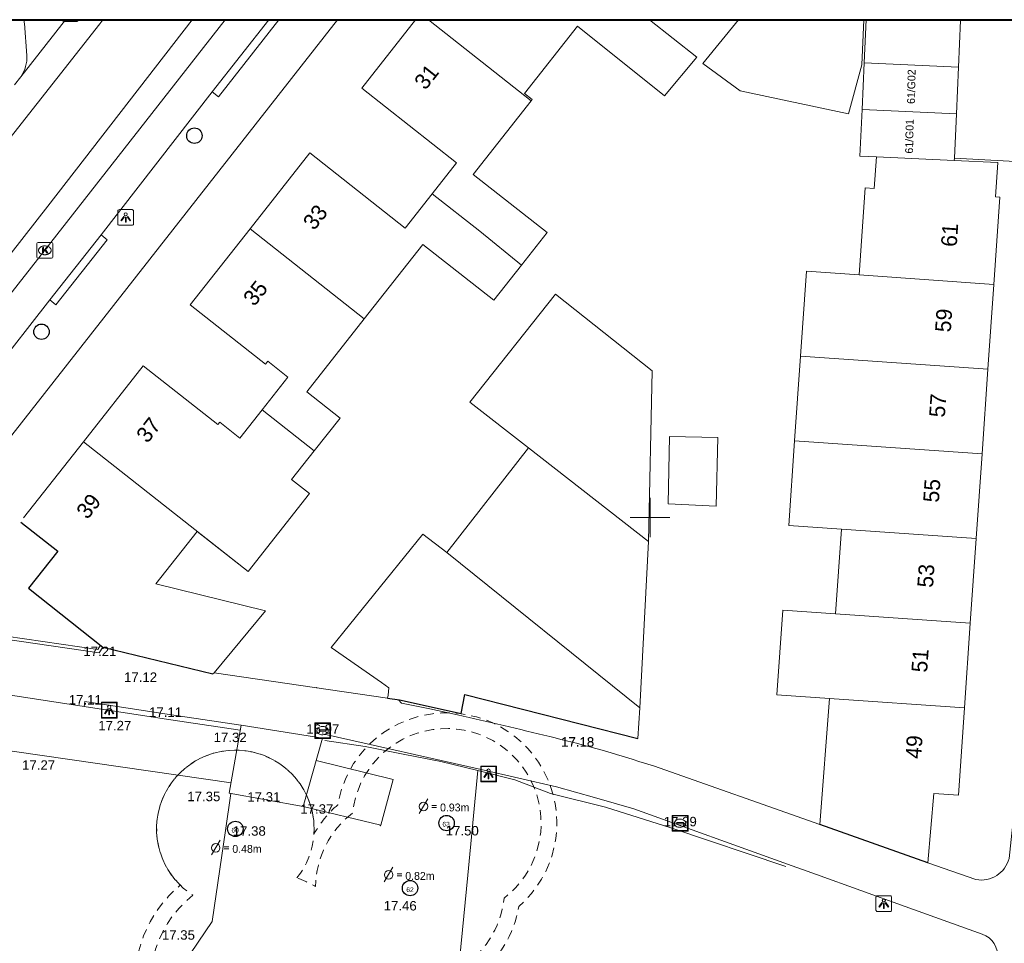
# Model space of a CAD drawing. Header units: metres. Extents: x 161590 to 161951, y 386917 to 387147.
# Tile 10 of 13: x 161760 to 161822, y 387073 to 387132. Entities that reach past the tile are written whole.
import ezdxf
from ezdxf.enums import TextEntityAlignment as Align

# ---------------------------------------------------------------- set-up
doc = ezdxf.new("R2010")
doc.units = ezdxf.units.M
doc.header["$MEASUREMENT"] = 0
doc.linetypes.add('DGN Style 2', pattern=[1, 0.6, -0.4])
doc.linetypes.add('DGN Style 4', pattern=[1.6, 0.8, -0.4, 0, -0.4])
for name, color, linetype, lineweight in [('70', 255, 'Continuous', 0), ('Bebouwing', 1, 'Continuous', 30), ('Dorpelhoogte', 150, 'Continuous', 0), ('GB_Doorsnede Stam', 3, 'Continuous', 0), ('GB_Kader', 7, 'Continuous', 40), ('GB_Kruinprojectievlak', 3, 'DGN Style 2', 0), ('GB_NAP Hoogte Bij Boom', 1, 'Continuous', 0), ('GB_NAP Hoogte Rioolput', 150, 'Continuous', 0), ('GB_Ruitennet', 7, 'Continuous', 0), ('IMGEO_Pand', 7, 'Continuous', 0), ('IMGEO_Pand_nummerreeks', 7, 'Continuous', 0), ('IMGEO_Parkeervlak_open', 7, 'Continuous', 0), ('IMGEO_Rijbaan_lokaal_gesloten', 7, 'Continuous', 0), ('IMGEO_Voetpad_open', 7, 'Continuous', 0), ('Muur', 150, 'Continuous', 13)]:
    doc.layers.add(name, color=color, linetype=linetype, lineweight=lineweight)
for name, color, linetype, lineweight, true_color in [('Achterkant tegel', 7, 'Continuous', 0, 0xa4a1ff), ('Bijgebouw', 7, 'Continuous', 13, 0xff6347), ('Boom', 7, 'Continuous', 0, 0x965c00), ('Boomummer', 7, 'Continuous', 0, 0x82ff82), ('GB_Kruinprojectievlak toekomst', 7, 'DGN Style 2', 0, 0xc8ff5c), ('GB_NAP Hoogte Algemeen', 7, 'Continuous', 13, 0x5555eb), ('Hekwerk', 7, 'DGN Style 4', 0, 0x6a5acd), ('IMGEO_Boom', 7, 'Continuous', 0, 0x6e2d9b), ('IMGEO_Kolk', 7, 'Continuous', 0, 0x20b2aa), ('IMGEO_Lichtpunt', 7, 'Continuous', 0, 0x006400), ('Kolk', 7, 'Continuous', 0, 0x969600), ('Lichtmast', 7, 'Continuous', 0, 0x8000a0), ('Trafo', 7, 'Continuous', 13, 0xdf969c)]:
    doc.layers.add(name, color=color, linetype=linetype, lineweight=lineweight, true_color=true_color)
doc.styles.add('GB_Tekst Leeg', font='arial.shx', dxfattribs={"height": 1.1})
doc.styles.add('IMGeo', font='txt', dxfattribs={"height": 1})
doc.styles.get("Standard").update_dxf_attribs({"font": 'txt.shx'})

# ---------------------------------------------------------------- blocks, each defined once
blk = doc.blocks.new('RK')
at = {"layer": 'GB_Ruitennet', "flags": 128}
for points in [[(-1.25, 0), (0, 0), (0, 1.25)], [(0, -1.25), (0, 0), (1.25, 0)]]:
    blk.add_lwpolyline(points, dxfattribs=at)
blk = doc.blocks.new('bgt_boom')
at = {"layer": 'IMGEO_Boom', "color": 7, "lineweight": 30}
blk.add_circle((0, 0), 0.489, dxfattribs=at)
blk = doc.blocks.new('*U13')
at = {"layer": 'IMGEO_Lichtpunt', "color": 7, "flags": 128}
for points in [[(-19.6, -88.8), (82.8, -37.6, 0.414214), (88.8, -19.6), (37.6, 82.8, 0.414214), (19.6, 88.8), (-82.8, 37.6, 0.414214), (-88.8, 19.6), (-37.6, -82.8, 0.414214), (-19.6, -88.8)], [(-19.3, -25.2, 1), (-31.9, 0, 1), (-19.3, -25.2)]]:
    blk.add_lwpolyline(points, format="xyb", close=True, dxfattribs=at)
for points in [[(-10.5, 8.6), (-16.4, 11.8), (5.1, 52.1), (11, 49), (-10.5, 8.6)], [(-1, -4), (-4, 2), (36.9, 22.4), (39.9, 16.4), (-1, -4)], [(-0.6, -19.9), (0.4, -13.3), (45.6, -20.4), (44.5, -27.1), (-0.6, -19.9)]]:
    blk.add_lwpolyline(points, close=True, dxfattribs=at)
blk = doc.blocks.new('e_bgt_paal_lichtmast')
at = {"layer": 'IMGEO_Lichtpunt', "color": 7, "flags": 128}
blk.add_lwpolyline([(-0.493, 0.403), (-0.493, -0.404, 0.414214), (-0.399, -0.498), (0.409, -0.498, 0.414214), (0.503, -0.404), (0.503, 0.403, 0.414214), (0.409, 0.498), (-0.399, 0.498, 0.414214), (-0.493, 0.403)], format="xyb", close=True, dxfattribs=at)
at = {"layer": 'IMGEO_Lichtpunt', "color": 7, "xscale": 0.007052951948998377, "yscale": 0.007052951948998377, "zscale": 0.007052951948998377, "rotation": 243.434948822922}
blk.add_blockref('*U13', (0.005, 0), dxfattribs=at)
blk = doc.blocks.new('*U19')
at = {"layer": 'IMGEO_Kolk', "linetype": 'Continuous', "lineweight": 0}
blk.add_hatch(color=7, dxfattribs=at).paths.add_polyline_path([(-0.44, -1.12), (-0.69, -0.63), (-0.08, -0.32), (-0.95, -0.11), (-1.27, 0.55), (-0.38, 0.27), (0.31, 1.38), (0.62, 0.77), (0.13, 0.1), (0.52, -0.02), (0.91, 0.17), (1.16, -0.32)], flags=16)
at = {"layer": 'IMGEO_Kolk', "color": 7, "linetype": 'Continuous', "lineweight": 0, "flags": 128}
blk.add_lwpolyline([(2.71, -1.15), (-0.7, -2.85, -0.398433), (-1.15, -2.71), (-2.85, 0.7, -0.398433), (-2.71, 1.15), (0.7, 2.85, -0.398433), (1.15, 2.71), (2.85, -0.7, -0.398433), (2.71, -1.15)], format="xyb", close=True, dxfattribs=at)
at = {"layer": 'IMGEO_Kolk', "color": 7, "linetype": 'Continuous', "lineweight": 0}
blk.add_rational_spline([(1.15, 0.5), (1.92, -1.06), (0.79, -1.61), (-0.33, -2.16), (-1.09, -0.61), (-1.12, -0.56), (-1.14, -0.51), (-1.92, 1.05), (-0.79, 1.61), (0.33, 2.16), (1.1, 0.6), (1.12, 0.55), (1.15, 0.5)], [1, 0.707106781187, 1, 0.707106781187, 1, 1, 1, 0.707106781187, 1, 0.707106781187, 1, 1, 1], degree=2, knots=[0, 0, 0, 0.125, 0.125, 0.25, 0.25, 0.5, 0.5, 0.625, 0.625, 0.75, 0.75, 1, 1, 1], dxfattribs=at)
blk = doc.blocks.new('e_bgt_put_kolk')
at = {"layer": 'IMGEO_Kolk', "color": 7, "linetype": 'Continuous', "lineweight": 0, "flags": 128}
blk.add_lwpolyline([(-0.501, -0.426), (-0.501, 0.426, -0.398433), (-0.426, 0.5), (0.426, 0.5, -0.398433), (0.5, 0.426), (0.5, -0.426, -0.398433), (0.426, -0.5), (-0.426, -0.5, -0.398433), (-0.501, -0.426)], format="xyb", close=True, dxfattribs=at)
at = {"layer": 'IMGEO_Kolk', "color": 7, "linetype": 'Continuous', "lineweight": 0, "xscale": 0.223606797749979, "yscale": 0.223606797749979, "zscale": 0.223606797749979, "rotation": 243.434948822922}
blk.add_blockref('*U19', (0, 0), dxfattribs=at)
blk = doc.blocks.new('IMG-LICHTPUNT')
at = {"color": 0, "ltscale": 10, "flags": 128}
for points in [[(-5, 5), (5, 5), (5, -5), (-5, -5), (-5, 5)], [(-4.63, 4.64), (4.59, 4.64), (4.59, -4.59), (-4.63, -4.59), (-4.63, 4.64)], [(-1.23, 0.8), (-0.77, 0.51), (-2.55, -2.33), (-3.01, -2.04), (-1.23, 0.8)], [(-0.33, 0.32), (0.21, 0.32), (0.21, -3.03), (-0.33, -3.03), (-0.33, 0.32)], [(0.75, 0.51), (1.21, 0.79), (2.93, -2.09), (2.47, -2.36), (0.75, 0.51)]]:
    blk.add_lwpolyline(points, close=True, dxfattribs=at)
at = {"color": 0, "ltscale": 10}
blk.add_circle((-0.02, 2.1), 1.03, dxfattribs=at)
blk = doc.blocks.new('IMG-KOLK')
at = {"color": 0, "linetype": 'ByBlock', "lineweight": -2, "ltscale": 10, "flags": 128}
blk.add_lwpolyline([(-5, 5), (5, 5), (5, -5), (-5, -5), (-5, 5)], close=True, dxfattribs=at)
for points in [[(-4.42, 4.64), (4.38, 4.64, -0.414214), (4.59, 4.42), (4.59, -4.37, -0.414214), (4.38, -4.59), (-4.42, -4.59, -0.414214), (-4.63, -4.37), (-4.63, 4.42, -0.414214), (-4.42, 4.64)], [(-3.45, 1.05, 0.380426), (-2.76, -1.8)], [(-0.08, 2.66, 0.240218), (-3.45, 1.05)], [(-1.94, 0.45, 0.853344), (-1.94, -0.32)], [(3.31, 1.11, 0.240191), (-0.08, 2.66)], [(1.85, -0.32, 0.849746), (1.85, 0.45)], [(2.67, -1.76, 0.380426), (3.31, 1.11)], [(-2.76, -1.8, 0.148452), (0.12, -2.57)], [(0.12, -2.57, 0.131742), (2.67, -1.76)]]:
    blk.add_lwpolyline(points, format="xyb", dxfattribs=at)
for points in [[(-1.94, 0.45), (1.85, 0.45)], [(1.85, -0.32), (-1.94, -0.32)]]:
    blk.add_lwpolyline(points, dxfattribs=at)
blk = doc.blocks.new('bgt_boom_1')
at = {"layer": 'Boom', "color": 7, "lineweight": 30}
blk.add_circle((0, 0), 0.489, dxfattribs=at)
blk = doc.blocks.new('STAM0_19')
at = {"layer": 'GB_Doorsnede Stam', "color": 3, "linetype": 'Continuous', "lineweight": 0}
for p, q in [((0.55, 0.97), (-0.55, -0.88)), ((1.07, 0.12), (1.67, 0.12)), ((1.07, -0.12), (1.67, -0.12))]:
    blk.add_line(p, q, dxfattribs=at)
blk.add_circle((0, 0), 0.54, dxfattribs=at)
at = {"layer": 'GB_Doorsnede Stam', "color": 3, "linetype": 'Continuous', "lineweight": 0, "insert": (2.11, -0.64), "char_height": 1, "attachment_point": 7, "rotation": 0.0009, "line_spacing_factor": 0.6, "style": 'GB_Tekst Leeg'}
blk.add_mtext('\\FLMFONT;0.48m', dxfattribs=at)
blk = doc.blocks.new('STAM0_20')
at = {"layer": 'GB_Doorsnede Stam', "color": 3, "linetype": 'Continuous', "lineweight": 0}
for p, q in [((0.55, 0.97), (-0.55, -0.88)), ((1.07, 0.12), (1.67, 0.12)), ((1.07, -0.12), (1.67, -0.12))]:
    blk.add_line(p, q, dxfattribs=at)
blk.add_circle((0, 0), 0.54, dxfattribs=at)
at = {"layer": 'GB_Doorsnede Stam', "color": 3, "linetype": 'Continuous', "lineweight": 0, "insert": (2.11, -0.64), "char_height": 1, "attachment_point": 7, "rotation": 0.0009, "line_spacing_factor": 0.6, "style": 'GB_Tekst Leeg'}
blk.add_mtext('\\FLMFONT;0.93m', dxfattribs=at)
blk = doc.blocks.new('STAM0_21')
at = {"layer": 'GB_Doorsnede Stam', "color": 3, "linetype": 'Continuous', "lineweight": 0}
for p, q in [((0.55, 0.97), (-0.55, -0.88)), ((1.07, 0.12), (1.67, 0.12)), ((1.07, -0.12), (1.67, -0.12))]:
    blk.add_line(p, q, dxfattribs=at)
blk.add_circle((0, 0), 0.54, dxfattribs=at)
at = {"layer": 'GB_Doorsnede Stam', "color": 3, "linetype": 'Continuous', "lineweight": 0, "insert": (2.11, -0.64), "char_height": 1, "attachment_point": 7, "rotation": 0.0009, "line_spacing_factor": 0.6, "style": 'GB_Tekst Leeg'}
blk.add_mtext('\\FLMFONT;0.82m', dxfattribs=at)

msp = doc.modelspace()

# ---------------------------------------------------------------- linework, layer by layer
at = {"layer": '70'}
for p in [(161778.844, 387089.197), (161782.885, 387080.446)]:
    msp.add_point(p, dxfattribs=at)
at = {"layer": 'Achterkant tegel', "color": 7}
msp.add_line((161764.079, 387088.008), (161758.703, 387088.827), dxfattribs=at)
at = {"layer": 'Achterkant tegel', "color": 7, "flags": 128}
msp.add_lwpolyline([(161800.225, 387084.241), (161799.281, 387084.516, 0.020919), (161793.632, 387086.086, 0.005168), (161787.785, 387087.473), (161786.015, 387087.854), (161784.225, 387088.206), (161784.04, 387088.425)], format="xyb", dxfattribs=at)
at = {"layer": 'Bebouwing', "color": 7}
for p, q in [((161762.41, 387097.858), (161760.546, 387095.505)), ((161817.637, 387078.088), (161810.779, 387080.508))]:
    msp.add_line(p, q, dxfattribs=at)
at = {"layer": 'Bebouwing', "color": 7, "flags": 128}
for points in [[(161760.068, 387099.705), (161762.41, 387097.858)], [(161760.546, 387095.505), (161765.273, 387091.759), (161772.254, 387090.064)], [(161783.346, 387088.528), (161784.096, 387088.417), (161788.01, 387087.55)], [(161788.01, 387087.55), (161788.242, 387088.761)], [(161788.242, 387088.761), (161799.22, 387085.977)]]:
    msp.add_lwpolyline(points, dxfattribs=at)
at = {"layer": 'Bijgebouw', "color": 7, "flags": 128}
for points in [[(161778.813, 387084.571), (161783.697, 387083.377), (161782.908, 387080.462)], [(161777.976, 387081.661), (161782.908, 387080.462)]]:
    msp.add_lwpolyline(points, dxfattribs=at)
at = {"layer": 'Dorpelhoogte'}
for p in [(161775.452, 387082.154), (161778.845, 387081.387)]:
    msp.add_point(p, dxfattribs=at)
at = {"layer": 'GB_Kader', "color": 7, "linetype": 'Continuous', "lineweight": 40, "flags": 128}
msp.add_lwpolyline([(161935.745, 386931.594), (161648.745, 386931.594), (161648.745, 387131.594), (161935.745, 387131.594), (161935.745, 386931.594)], dxfattribs=at)
at = {"layer": 'GB_Kruinprojectievlak', "flags": 128}
msp.add_lwpolyline([(161777.592, 387077.116, 2.604022), (161770.989, 387076.019, 1.667681), (161782.279, 387071.015, 0.512059), (161790.737, 387075.838, 1.51748), (161781.122, 387081.236, 0.228679), (161778.772, 387076.58, 0.046391), (161777.592, 387077.116)], format="xyb", close=True, dxfattribs=at)
at = {"layer": 'GB_Kruinprojectievlak toekomst', "flags": 128}
msp.add_lwpolyline([(161752.843, 387054.041, 0.124991), (161750.519, 387052.218, 1.042919), (161759.696, 387044.503, 0.174713), (161761.262, 387048.258, 0.420745), (161765.392, 387055.778, 0.099277), (161767.187, 387057.309, 0.307835), (161770.169, 387063.363, 0.043361), (161770.362, 387064.207, 0.423982), (161781.754, 387065.778, 1.664063), (161788.968, 387070.871, 0.192638), (161791.674, 387075.312, 1.421822), (161780.185, 387081.762, 0.086133), (161778.671, 387079.907, 1.560312), (161770.187, 387076.657, 0.256311), (161767.361, 387069.498, 0.352743), (161761.327, 387067.781, 0.100198), (161759.512, 387066.239, 0.350728), (161756.73, 387059.279, 0.257225), (161753.659, 387054.37, 0.044093), (161752.843, 387054.041)], format="xyb", close=True, dxfattribs=at)
at = {"layer": 'Hekwerk', "color": 7, "linetype": 'Continuous', "lineweight": 0}
msp.add_line((161788.435, 387077.289), (161789.072, 387083.943), dxfattribs=at)
at = {"layer": 'Hekwerk', "color": 7, "linetype": 'Continuous', "lineweight": 0, "flags": 128}
for points in [[(161773.412, 387083.15), (161749.244, 387086.644)], [(161779.368, 387085.837), (161781.927, 387085.453), (161784.327, 387084.978), (161786.717, 387084.505), (161789.072, 387083.943), (161791.429, 387083.337), (161793.676, 387082.474), (161797.165, 387081.618)], [(161754.018, 387048.414), (161755.827, 387051.182), (161760.18, 387057.005), (161761.598, 387058.967), (161762.945, 387060.973), (161764.348, 387063.067), (161765.38, 387064.267), (161772.214, 387074.362), (161773.061, 387080.133), (161773.391, 387082.482)], [(161797.165, 387081.618), (161801.328, 387080.293), (161808.62, 387077.847)], [(161788.435, 387077.289), (161786.784, 387060.389), (161785.329, 387045.927), (161785.119, 387043.838), (161785.678, 387042.9)]]:
    msp.add_lwpolyline(points, dxfattribs=at)
at = {"layer": 'IMGEO_Kolk', "color": 7, "linetype": 'Continuous', "lineweight": 0, "flags": 128}
msp.add_lwpolyline([(161762.709, 387131.557, 0.398433), (161762.784, 387131.483), (161763.636, 387131.483, 0.398433), (161763.71, 387131.557), (161763.71, 387131.594), (161762.709, 387131.594), (161762.709, 387131.557)], format="xyb", close=True, dxfattribs=at)
at = {"layer": 'IMGEO_Pand', "color": 7, "linetype": 'Continuous', "lineweight": 13}
for p, q in [((161783.374, 387088.723), (161783.346, 387088.528)), ((161799.22, 387085.977), (161799.363, 387087.926))]:
    msp.add_line(p, q, dxfattribs=at)
at = {"layer": 'IMGEO_Pand', "color": 7, "linetype": 'Continuous', "lineweight": 13, "flags": 128}
for points in [[(161786.18, 387120.547), (161787.723, 387122.506), (161781.703, 387127.248), (161785.125, 387131.594)], [(161785.932, 387131.594), (161792.464, 387126.448)], [(161792.464, 387126.448), (161792.527, 387126.528), (161792.032, 387126.917), (161795.389, 387131.18), (161800.911, 387126.761), (161802.976, 387129.225), (161799.976, 387131.594)], [(161805.625, 387131.594), (161803.357, 387128.817), (161805.722, 387127.086), (161812.589, 387125.62), (161813.45, 387128.722)], [(161813.45, 387128.722), (161813.581, 387131.594)], [(161813.721, 387131.594), (161813.596, 387128.857)], [(161819.714, 387131.548), (161818.706, 387131.594)], [(161819.714, 387131.548), (161819.579, 387128.585)], [(161819.716, 387131.594), (161819.714, 387131.548)], [(161813.462, 387125.894), (161813.596, 387128.857)], [(161813.596, 387128.857), (161819.579, 387128.585)], [(161819.579, 387128.585), (161819.445, 387125.622)], [(161792.464, 387126.448), (161788.786, 387121.777), (161793.469, 387118.089), (161791.836, 387116.015)], [(161814.374, 387122.884), (161813.327, 387122.932), (161813.462, 387125.894)], [(161819.445, 387125.622), (161813.462, 387125.894)], [(161819.445, 387125.622), (161819.317, 387122.815)], [(161774.617, 387118.312), (161778.416, 387123.136), (161784.466, 387118.371), (161786.18, 387120.547)], [(161814.374, 387122.884), (161814.233, 387120.882), (161813.651, 387120.923), (161813.267, 387115.392)], [(161819.31, 387122.659), (161814.374, 387122.884)], [(161819.317, 387122.815), (161819.31, 387122.659)], [(161821.825, 387114.796), (161822.209, 387120.324), (161821.92, 387120.344), (161822.073, 387122.533), (161819.31, 387122.659)], [(161791.836, 387116.015), (161789.205, 387118.162), (161786.18, 387120.547)], [(161775.378, 387106.827), (161777.013, 387108.903), (161775.735, 387109.91), (161775.594, 387109.731), (161770.82, 387113.491), (161774.617, 387118.312)], [(161774.617, 387118.312), (161781.867, 387112.603)], [(161791.836, 387116.015), (161790.078, 387113.783), (161785.585, 387117.323), (161781.867, 387112.603)], [(161809.551, 387110.246), (161809.925, 387115.625), (161813.267, 387115.392)], [(161813.267, 387115.392), (161821.825, 387114.796)], [(161821.825, 387114.796), (161821.451, 387109.419)], [(161799.914, 387098.48), (161800.127, 387109.297), (161793.997, 387114.162), (161788.56, 387107.308), (161792.298, 387104.41)], [(161781.867, 387112.603), (161778.222, 387107.975), (161780.334, 387106.311), (161778.687, 387104.22)], [(161809.178, 387104.868), (161809.551, 387110.246)], [(161821.451, 387109.419), (161809.551, 387110.246)], [(161764.034, 387104.799), (161767.839, 387109.629), (161772.578, 387105.896), (161772.697, 387106.047), (161773.972, 387105.042), (161775.378, 387106.827)], [(161821.451, 387109.419), (161821.077, 387104.041)], [(161778.687, 387104.22), (161775.378, 387106.827)], [(161760.228, 387099.966), (161764.034, 387104.799)], [(161774.488, 387096.568), (161764.034, 387104.799)], [(161804.305, 387105.067), (161801.244, 387105.137), (161801.146, 387100.863), (161804.206, 387100.717), (161804.305, 387105.067)], [(161812.145, 387099.259), (161808.804, 387099.491), (161809.178, 387104.868)], [(161809.178, 387104.868), (161821.077, 387104.041)], [(161778.687, 387104.22), (161777.255, 387102.401), (161778.382, 387101.513), (161774.488, 387096.568)], [(161792.298, 387104.41), (161787.098, 387097.784)], [(161792.298, 387104.41), (161799.914, 387098.48)], [(161821.077, 387104.041), (161820.704, 387098.663)], [(161774.488, 387096.568), (161771.251, 387099.104), (161768.635, 387095.783), (161775.588, 387094.081), (161772.336, 387090.147)], [(161787.098, 387097.784), (161785.583, 387098.943), (161779.768, 387091.75), (161782.961, 387089.517), (161783.421, 387089.184), (161783.374, 387088.723)], [(161811.772, 387093.88), (161812.145, 387099.259)], [(161812.145, 387099.259), (161820.704, 387098.663)], [(161799.363, 387087.926), (161799.914, 387098.48)], [(161820.704, 387098.663), (161820.33, 387093.284)], [(161787.098, 387097.784), (161799.363, 387087.926)], [(161811.772, 387093.88), (161808.43, 387094.113), (161808.057, 387088.734), (161811.398, 387088.502)], [(161820.33, 387093.284), (161811.772, 387093.88)], [(161819.956, 387087.907), (161820.33, 387093.284)], [(161810.779, 387080.508), (161811.398, 387088.502)], [(161811.398, 387088.502), (161819.956, 387087.907)], [(161819.956, 387087.907), (161819.572, 387082.379), (161818.006, 387082.488), (161817.637, 387078.088)]]:
    msp.add_lwpolyline(points, dxfattribs=at)
at = {"layer": 'IMGEO_Parkeervlak_open', "color": 7, "linetype": 'Continuous', "lineweight": 0, "flags": 128}
msp.add_lwpolyline([(161773.033, 387131.594), (161761.589, 387116.956), (161748.03, 387099.693), (161745.638, 387096.76)], dxfattribs=at)
msp.add_lwpolyline([(161760.289, 387131.594, 0.062896), (161760.291, 387131.351), (161760.438, 387129.324, -0.18115), (161760.057, 387127.97)], format="xyb", dxfattribs=at)
at = {"layer": 'IMGEO_Rijbaan_lokaal_gesloten', "color": 7, "linetype": 'Continuous', "lineweight": 0, "flags": 128}
for points in [[(161648.745, 386950.979), (161649.091, 386951.695), (161671.85, 386999.939), (161682.971, 387022.422), (161687.4, 387031.406), (161689.983, 387035.837), (161693.182, 387039.652), (161710.356, 387061.531), (161741.985, 387101.988), (161765.075, 387131.325), (161765.277, 387131.594)], [(161770.944, 387131.594), (161761.782, 387119.767), (161739.022, 387090.599), (161714.497, 387059.54), (161694.781, 387034.36), (161690.967, 387028.33), (161684.324, 387015.284), (161676.894, 387000.062), (161648.745, 386940.873)], [(161762.906, 387131.594), (161760.057, 387127.97)], [(161760.057, 387127.97), (161759.658, 387127.454)]]:
    msp.add_lwpolyline(points, dxfattribs=at)
at = {"layer": 'IMGEO_Voetpad_open', "color": 7, "linetype": 'Continuous', "lineweight": 0, "flags": 128}
for points in [[(161752.563, 387096.398), (161780.171, 387131.594)], [(161772.22, 387127.016), (161772.613, 387126.708), (161776.445, 387131.594)], [(161775.81, 387131.594), (161772.22, 387127.016)], [(161772.22, 387127.016), (161765.162, 387117.937)], [(161819.317, 387122.815), (161825.89, 387122.449)], [(161765.162, 387117.937), (161761.901, 387113.806)], [(161761.901, 387113.806), (161762.293, 387113.497), (161765.554, 387117.628), (161765.162, 387117.937)], [(161761.901, 387113.806), (161754.572, 387104.41)]]:
    msp.add_lwpolyline(points, dxfattribs=at)
for points in [[(161825.89, 387122.449), (161825.492, 387112.317, -0.014306), (161823.591, 387085.961), (161822.789, 387078.363, -0.397969), (161820.69, 387077.02), (161817.637, 387078.088)], [(161779.317, 387086.254), (161789.276, 387083.992), (161794.069, 387082.9), (161796.473, 387082.216), (161798.98, 387081.503), (161808.722, 387078), (161810.557, 387077.34), (161816.203, 387075.31), (161821.086, 387073.554, -0.344668), (161822.067, 387072.002), (161821.096, 387062.637), (161820.781, 387059.603), (161817.913, 387031.945)]]:
    msp.add_lwpolyline(points, format="xyb", dxfattribs=at)
at = {"layer": 'Muur', "color": 7}
for p, q in [((161764.945, 387091.615), (161765.115, 387091.884)), ((161765.045, 387091.399), (161765.273, 387091.759))]:
    msp.add_line(p, q, dxfattribs=at)
at = {"layer": 'Muur', "color": 7, "flags": 128}
for points in [[(161750.345, 387093.595), (161757.912, 387092.436), (161765.045, 387091.399)], [(161750.701, 387093.743), (161757.941, 387092.633), (161764.945, 387091.615)], [(161772.254, 387090.064), (161772.336, 387090.147), (161783.346, 387088.528)], [(161764.079, 387088.008), (161764.119, 387088.326), (161769.214, 387087.541), (161774.034, 387086.818)], [(161764.079, 387088.008), (161769.166, 387087.225), (161773.986, 387086.502)], [(161810.779, 387080.508), (161800.225, 387084.241)]]:
    msp.add_lwpolyline(points, dxfattribs=at)
at = {"layer": 'Trafo', "color": 7}
for p, q in [((161773.299, 387082.498), (161774.044, 387086.813)), ((161779.222, 387085.991), (161777.976, 387081.661))]:
    msp.add_line(p, q, dxfattribs=at)
at = {"layer": 'Trafo', "color": 7, "flags": 128}
for points in [[(161774.044, 387086.813), (161779.231, 387085.986)], [(161773.299, 387082.498), (161777.976, 387081.661)]]:
    msp.add_lwpolyline(points, dxfattribs=at)

# ---------------------------------------------------------------- block references
at = {"layer": 'Boom', "color": 7, "lineweight": 30}
for p in [(161787.088, 387080.601), (161773.682, 387080.232), (161784.771, 387076.473)]:
    msp.add_blockref('bgt_boom_1', p, dxfattribs=at)
at = {"layer": 'GB_Doorsnede Stam', "color": 3, "linetype": 'Continuous', "lineweight": 0, "xscale": 0.5000000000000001, "yscale": 0.5000000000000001, "zscale": 0.5000000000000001, "rotation": 359.9991085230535}
for name, p in [('STAM0_20', (161785.62, 387081.655)), ('STAM0_19', (161772.435, 387079.026)), ('STAM0_21', (161783.412, 387077.311))]:
    msp.add_blockref(name, p, dxfattribs=at)
at = {"layer": 'GB_Ruitennet'}
msp.add_blockref('RK', (161800, 387100), dxfattribs=at)
at = {"layer": 'IMGEO_Boom', "color": 7, "lineweight": 30}
for p in [(161771.081, 387124.231), (161761.378, 387111.786)]:
    msp.add_blockref('bgt_boom', p, dxfattribs=at)
at = {"layer": 'IMGEO_Kolk', "color": 7, "linetype": 'Continuous', "lineweight": 0}
msp.add_blockref('e_bgt_put_kolk', (161761.59, 387116.955), dxfattribs=at)
at = {"layer": 'IMGEO_Lichtpunt', "color": 7}
for p in [(161766.717, 387119.041), (161814.832, 387075.485)]:
    msp.add_blockref('e_bgt_paal_lichtmast', p, dxfattribs=at)
at = {"layer": 'Kolk', "color": 7, "xscale": 0.1, "yscale": 0.1, "zscale": 0.1}
for p in [(161779.223, 387086.466), (161801.913, 387080.587)]:
    msp.add_blockref('IMG-KOLK', p, dxfattribs=at)
at = {"layer": 'Lichtmast', "color": 7, "xscale": 0.1, "yscale": 0.1, "zscale": 0.1}
for p in [(161765.677, 387087.765), (161789.756, 387083.722)]:
    msp.add_blockref('IMG-LICHTPUNT', p, dxfattribs=at)

# ---------------------------------------------------------------- texts
at = {"layer": 'Boomummer', "color": 7, "char_height": 0.3, "attachment_point": 8, "line_spacing_factor": 0.6}
for s, insert in [('\\fArial|b0|i0|c00|p39;60', (161773.667, 387079.994)), ('\\fArial|b0|i0|c00|p39;63', (161787.058, 387080.375)), ('\\fArial|b0|i0|c00|p39;62', (161784.767, 387076.22))]:
    msp.add_mtext(s, dxfattribs=dict(at, insert=insert))
at = {"layer": 'Dorpelhoogte', "char_height": 0.6, "attachment_point": 8, "line_spacing_factor": 0.6}
for s, insert in [('\\fArial|b0|i0|c00|p39;17.31', (161775.491, 387081.954)), ('\\fArial|b0|i0|c00|p39;17.37', (161778.854, 387081.187))]:
    msp.add_mtext(s, dxfattribs=dict(at, insert=insert))
at = {"layer": 'GB_NAP Hoogte Algemeen', "char_height": 0.6, "attachment_point": 8, "line_spacing_factor": 0.6}
for s, insert in [('\\fArial|b0|i0|c00|p39;17.21', (161765.084, 387091.199)), ('\\fArial|b0|i0|c00|p39;17.12', (161767.664, 387089.562)), ('\\fArial|b0|i0|c00|p39;17.11', (161764.158, 387088.126)), ('\\fArial|b0|i0|c00|p39;17.11', (161769.253, 387087.341)), ('\\fArial|b0|i0|c00|p39;17.27', (161766.03, 387086.489)), ('\\fArial|b0|i0|c00|p39;17.32', (161773.354, 387085.733)), ('\\fArial|b0|i0|c00|p39;17.18', (161795.408, 387085.447)), ('\\fArial|b0|i0|c00|p39;17.18', (161795.411, 387085.436)), ('\\fArial|b0|i0|c00|p39;17.27', (161761.195, 387083.985)), ('\\fArial|b0|i0|c00|p39;17.35', (161771.68, 387081.982)), ('\\fArial|b0|i0|c00|p39;17.35', (161770.066, 387073.19))]:
    msp.add_mtext(s, dxfattribs=dict(at, insert=insert))
at = {"layer": 'GB_NAP Hoogte Bij Boom', "char_height": 0.6, "attachment_point": 8, "line_spacing_factor": 0.6}
for s, insert in [('\\fArial|b0|i0|c00|p39;17.38', (161774.565, 387079.791)), ('\\fArial|b0|i0|c00|p39;17.50', (161788.084, 387079.807)), ('\\fArial|b0|i0|c00|p39;17.46', (161784.145, 387075.044))]:
    msp.add_mtext(s, dxfattribs=dict(at, insert=insert))
at = {"layer": 'GB_NAP Hoogte Rioolput', "char_height": 0.6, "attachment_point": 8, "line_spacing_factor": 0.6}
for s, insert in [('\\fArial|b0|i0|c00|p39;16.97', (161779.232, 387086.266)), ('\\fArial|b0|i0|c00|p39;17.29', (161801.922, 387080.387))]:
    msp.add_mtext(s, dxfattribs=dict(at, insert=insert))
at = {"layer": 'IMGEO_Pand_nummerreeks', "color": 7, "linetype": 'Continuous', "lineweight": 0, "style": 'IMGeo'}
for s, height, rotation, p in [('31', 1, 51.77579, (161785.812, 387127.972)), ('61/G02', 0.5, 88.76802, (161816.586, 387127.345)), ('61/G01', 0.5, 88.76802, (161816.465, 387124.194)), ('33', 1, 51.77751, (161778.749, 387119.065)), ('61', 1, 86.0246, (161819.015, 387117.928)), ('35', 1, 51.77751, (161774.951, 387114.243)), ('59', 1, 86.0246, (161818.638, 387112.506)), ('57', 1, 86.0246, (161818.262, 387107.103)), ('37', 1, 51.77449, (161768.167, 387105.553)), ('55', 1, 86.0246, (161817.887, 387101.702)), ('39', 1, 51.77449, (161764.362, 387100.72)), ('53', 1, 86.0246, (161817.511, 387096.298)), ('51', 1, 86.0246, (161817.138, 387090.913)), ('49', 1, 86.0246, (161816.756, 387085.429))]:
    msp.add_text(s, height=height, rotation=rotation, dxfattribs=at).set_placement(p, align=Align.MIDDLE_CENTER)

doc.saveas('drawing.dxf')
